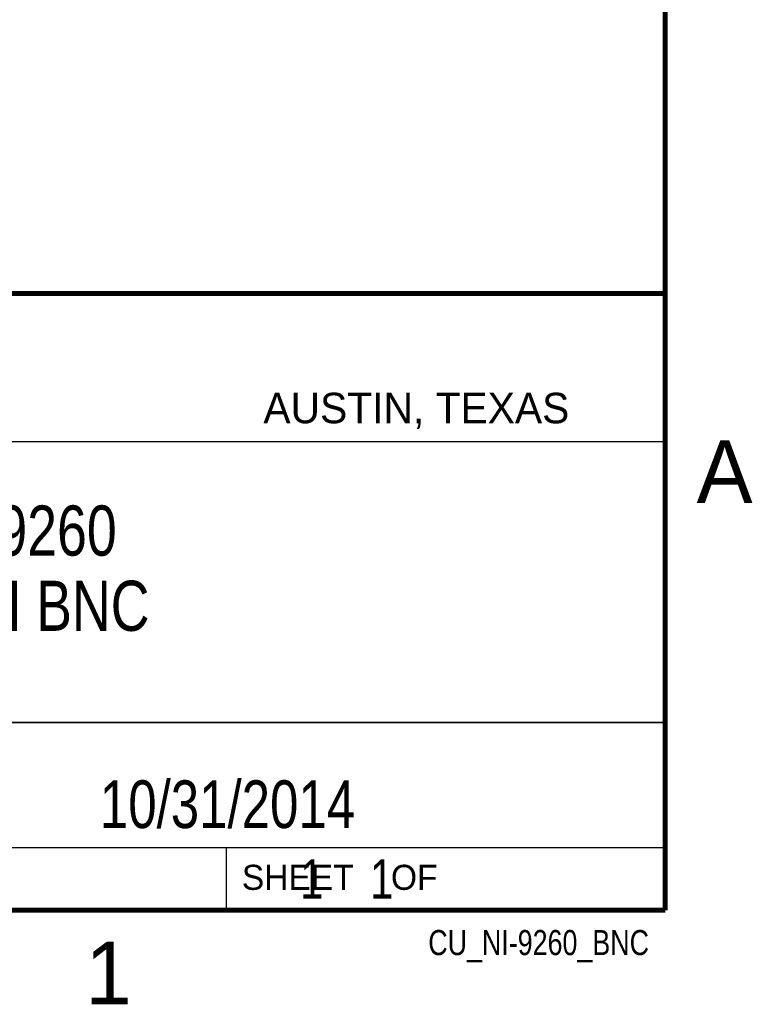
# Model space of a CAD drawing. Header units: inches. Extents: x 0 to 22, y 0 to 17.
# Tile 20 of 26: x 18.9 to 21.8, y 0.1 to 4.1. Entities that reach past the tile are written whole.
import ezdxf

# ---------------------------------------------------------------- set-up
doc = ezdxf.new("R2010")
doc.units = ezdxf.units.IN
doc.header["$LTSCALE"] = 1.21
doc.header["$MEASUREMENT"] = 0
doc.layers.get('0').update_dxf_attribs({"linetype": 'CONTINUOUS'})
doc.layers.add('DETAIL', color=7, linetype='CONTINUOUS')
doc.layers.add('NOTE', color=7, linetype='CONTINUOUS')
doc.styles.get("Standard").update_dxf_attribs({"font": 'txt', "width": 0.8})
doc.styles.add('TEXTSTYLE_2', font='txt')

msp = doc.modelspace()

# ---------------------------------------------------------------- linework, layer by layer
at = {"color": 2, "linetype": 'CONTINUOUS'}
for p, q in [((16.3737, 2.9596), (21.5037, 2.9596)), ((16.375, 2.96), (21.5, 2.96)), ((21.5037, 2.9596), (21.5037, 1.2496)), ((16.7288, 2.37), (21.5, 2.37)), ((16.3737, 1.2496), (21.5037, 1.2496)), ((18.01, 1.25), (21.5, 1.25)), ((21.5, 1.25), (21.5, 0.75)), ((16.375, 0.75), (21.5, 0.75)), ((18.01, 0.75), (21.5, 0.75)), ((19.75, 0.75), (21.5, 0.75)), ((19.75, 0.75), (19.75, 0.5)), ((21.5, 0.75), (21.5, 0.5)), ((19.75, 0.5), (21.5, 0.5)), ((20.4977, 0.4994), (21.4977, 0.4994)), ((20.4977, 0.4994), (20.4977, 0.4989)), ((20.4977, 0.4989), (21.4977, 0.4989)), ((21.4977, 0.4994), (21.4977, 0.4989))]:
    msp.add_line(p, q, dxfattribs=at)
at = {"color": 7, "linetype": 'CONTINUOUS', "const_width": 0.02}
for points in [[(21.5, 0.5), (21.5, 16.5)], [(13.6, 2.9595), (21.5, 2.96)], [(0.5, 0.5), (21.5, 0.5)]]:
    msp.add_lwpolyline(points, dxfattribs=at)

# ---------------------------------------------------------------- texts
at = {"color": 2, "linetype": 'CONTINUOUS', "attachment_point": 1, "line_spacing_factor": 0.9, "style": 'TEXTSTYLE_2'}
for s, insert, char_height, width in [('AUSTIN, TEXAS', (19.898, 2.5642), 0.121576, 1.580488), ('A', (21.625, 2.375), 0.25, 0.25), ('SHEET    OF', (19.8121, 0.6815), 0.1, 1.1), ('1', (19.1875, 0.375), 0.25, 0.25)]:
    msp.add_mtext(s, dxfattribs=dict(at, insert=insert, char_height=char_height, width=width))
at = {"layer": 'DETAIL', "color": 7, "linetype": 'CONTINUOUS', "insert": (19.8125, 0.7031), "char_height": 0.15625, "width": 1.375, "attachment_point": 1, "line_spacing_factor": 0.9}
msp.add_mtext('     1    1', dxfattribs=at)
at = {"layer": 'DETAIL', "color": 2, "linetype": 'CONTINUOUS', "insert": (21.4352, 0.4213), "char_height": 0.1, "width": 1.12, "attachment_point": 3, "line_spacing_factor": 0.9}
msp.add_mtext('CU_NI-9260_BNC', dxfattribs=at)
at = {"layer": 'NOTE', "color": 7, "linetype": 'CONTINUOUS', "attachment_point": 2, "line_spacing_factor": 0.9}
for s, insert, char_height, width in [('NI 9260\\P2-CH BNC\\P ', (18.9387, 2.1146), 0.2, 1.28), ('10/31/2014', (19.755, 1.0181), 0.19, 1.52)]:
    msp.add_mtext(s, dxfattribs=dict(at, insert=insert, char_height=char_height, width=width))

doc.saveas('drawing.dxf')
